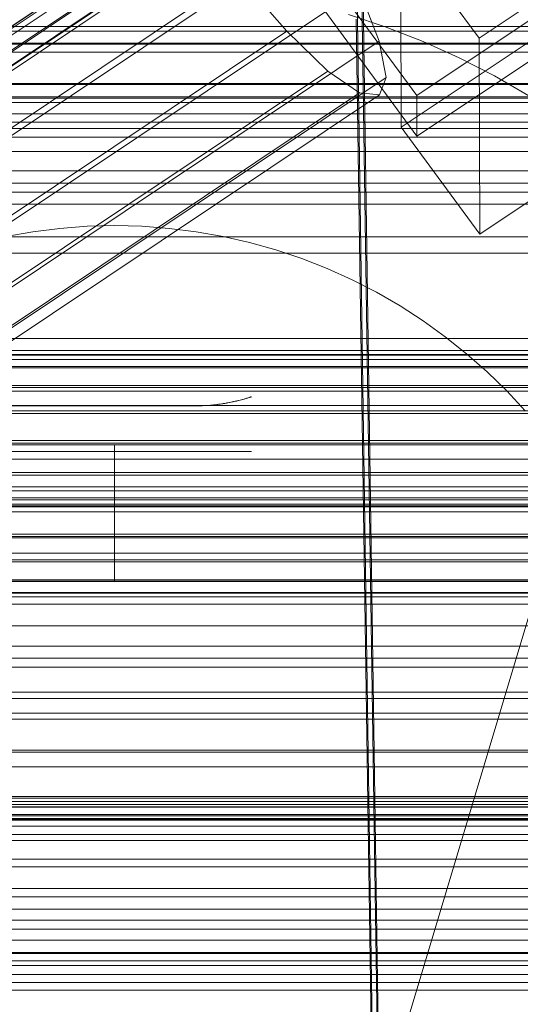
# Model space of a CAD drawing. Header units: millimetres. Extents: x -2233 to 61924, y -68080 to 6847.
# Tile 147 of 256: x 333 to 370, y -34791 to -34719. Entities that reach past the tile are written whole.
import ezdxf

# ---------------------------------------------------------------- set-up
doc = ezdxf.new("R2010")
doc.units = ezdxf.units.MM
for name, color, linetype, lineweight in [('COTAS_O', 1, 'Continuous', 0), ('COTAS_P', 1, 'Continuous', 0), ('frontal_briquetadora', 7, 'Continuous', 0), ('frontal_C01', 7, 'Continuous', 0), ('frontal_C02', 7, 'Continuous', 0), ('frontal_C03', 7, 'Continuous', 0), ('frontal_C05', 7, 'Continuous', 0), ('frontal_mezcladora', 7, 'Continuous', 0)]:
    doc.layers.add(name, color=color, linetype=linetype, lineweight=lineweight)
doc.dimstyles.new('R19_100', dxfattribs={"dimtxt": 250, "dimasz": 150, "dimexe": 150, "dimexo": 80, "dimgap": 100, "dimtad": 1, "dimtih": 1, "dimtoh": 1, "dimdsep": 46, "dimcen": 0.09, "dimadec": 0, "dimazin": 0, "dimtfac": 1, "dimtdec": 4, "dimtofl": 0, "dimtmove": 0, "dimatfit": 3, "dimfxl": 1, "dimtolj": 1, "dimtzin": 0, "dimarcsym": 0})

# ---------------------------------------------------------------- blocks, each defined once
blk = doc.blocks.new('DIM_R28_48')
at = {"layer": 'COTAS_P'}
for p, q in [((-1750, -34600), (-1600, -34555)), ((2600, -34600), (2450, -34555)), ((-1750, -35500), (-1750, -34600)), ((-1750, -34600), (2600, -34600)), ((-1750, -34600), (-1600, -34645)), ((2600, -34600), (2450, -34645)), ((2600, -35500), (2600, -34600))]:
    blk.add_line(p, q, dxfattribs=at)
blk.add_text('4350 P', height=250, dxfattribs=at).set_placement((425, -34500))
blk = doc.blocks.new('DIM_R28_50')
at = {"layer": 'COTAS_P'}
for p, q in [((1705.784, -34504.945), (1551.897, -34475.895)), ((-194.216, -34704.945), (1705.784, -34504.945)), ((1705.784, -34504.945), (1561.319, -34565.401)), ((1800, -35400), (1705.784, -34504.945)), ((-194.216, -34704.945), (-49.751, -34644.49)), ((-100, -35600), (-194.216, -34704.945)), ((-194.216, -34704.945), (-40.33, -34733.995))]:
    blk.add_line(p, q, dxfattribs=at)
blk.add_text('1910.5 P', height=250, rotation=6.00901, dxfattribs=at).set_placement((745.315, -34505.495))
blk = doc.blocks.new('DIM_R28_53')
at = {"layer": 'COTAS_P'}
for p, q in [((-150, -32300), (550, -32300)), ((550, -32300), (505, -32450)), ((550, -34900), (550, -32300)), ((550, -32300), (595, -32450)), ((550, -34900), (505, -34750)), ((550, -34900), (595, -34750)), ((-150, -34900), (550, -34900))]:
    blk.add_line(p, q, dxfattribs=at)
blk.add_text('2600 P', height=250, rotation=90, dxfattribs=at).set_placement((450, -33600))
blk = doc.blocks.new('DIM_R28_56')
at = {"layer": 'COTAS_O'}
for p, q in [((-650, -34200), (-500, -34155)), ((650, -34200), (500, -34155)), ((-650, -34900), (-650, -34200)), ((-650, -34200), (650, -34200)), ((-650, -34200), (-500, -34245)), ((650, -34200), (500, -34245)), ((650, -34900), (650, -34200))]:
    blk.add_line(p, q, dxfattribs=at)
blk.add_text('1300 O', height=250, dxfattribs=at).set_placement((0, -34100))
blk = doc.blocks.new('DIM_R28_61')
at = {"layer": 'COTAS_P'}
for p, q in [((-305, -34680), (395, -34680)), ((395, -34680), (350, -34830)), ((395, -36000), (395, -34680)), ((395, -34680), (440, -34830)), ((395, -36000), (350, -35850)), ((395, -36000), (440, -35850)), ((-305, -36000), (395, -36000))]:
    blk.add_line(p, q, dxfattribs=at)
blk.add_text('1320 P', height=250, rotation=90, dxfattribs=at).set_placement((295, -35340))

msp = doc.modelspace()

# ---------------------------------------------------------------- linework, layer by layer
at = {"layer": 'frontal_briquetadora'}
for p, q in [((210, -34736), (430, -34736)), ((320, -34736), (430, -34736)), ((210, -34750), (340, -34750)), ((320, -34750), (340, -34750)), ((340, -34760), (340, -34750)), ((-490, -34760), (490, -34760)), ((-490, -34760), (340, -34760)), ((320, -34760), (340, -34760)), ((320, -34760), (490, -34760))]:
    msp.add_line(p, q, dxfattribs=at)
at = {"layer": 'frontal_C01'}
for p, q in [((360.514, -34878.394), (357.646, -34683.283)), ((360.514, -34883.786), (357.646, -34688.676)), ((-440, -34743.121), (440, -34743.121)), ((-440, -34743.401), (440, -34743.401)), ((-440, -34743.453), (440, -34743.453)), ((-440, -34744.276), (440, -34744.276)), ((-440, -34744.377), (440, -34744.377)), ((-440, -34745.685), (440, -34745.685)), ((-440, -34745.828), (440, -34745.828)), ((-440, -34747.533), (440, -34747.533)), ((-440, -34747.708), (440, -34747.708)), ((440, -34749.694), (-440, -34749.694)), ((-440, -34749.888), (440, -34749.888)), ((-440, -34752.019), (440, -34752.019)), ((-440, -34752.221), (440, -34752.221)), ((-440, -34754.352), (440, -34754.352)), ((-440, -34754.547), (440, -34754.547)), ((-440, -34756.533), (440, -34756.533)), ((-440, -34756.707), (440, -34756.707)), ((-440, -34758.412), (440, -34758.412)), ((-440, -34758.555), (440, -34758.555)), ((-440, -34759.864), (440, -34759.864)), ((-440, -34759.964), (440, -34759.964)), ((-440, -34760.787), (440, -34760.787)), ((-440, -34760.839), (440, -34760.839)), ((-440, -34761.12), (440, -34761.12))]:
    msp.add_line(p, q, dxfattribs=at)
at = {"layer": 'frontal_C02'}
for p, q in [((362.071, -34724.495), (334.539, -34686.973)), ((334.551, -34689.953), (362.083, -34727.476)), ((150.672, -34841.184), (364.471, -34698.209)), ((148.798, -34842.273), (362.596, -34699.298)), ((151.191, -34842.534), (364.989, -34699.558)), ((149.865, -34843.304), (363.664, -34700.329)), ((150.683, -34843.866), (364.482, -34700.891)), ((151.196, -34843.922), (364.995, -34700.947)), ((151.369, -34843.468), (365.168, -34700.492)), ((168.21, -34829.943), (352.519, -34706.689)), ((160.982, -34834.142), (345.291, -34710.888)), ((171.232, -34835.259), (355.541, -34712.004)), ((360.939, -34726.807), (360.882, -34712.5)), ((366.618, -34720.317), (360.882, -34712.5)), ((378.086, -34712.648), (366.618, -34720.317)), ((360.514, -34906.365), (357.646, -34712.96)), ((164.752, -34839.023), (349.061, -34715.769)), ((349.061, -34715.769), (352.572, -34719.801)), ((173.554, -34839.982), (357.863, -34716.728)), ((359.326, -34720.537), (357.863, -34716.728)), ((373.539, -34716.826), (362.071, -34724.495)), ((360.514, -34912.326), (357.646, -34718.921)), ((168.263, -34843.056), (352.572, -34719.801)), ((352.572, -34719.801), (355.584, -34722.71)), ((372.408, -34719.137), (360.939, -34726.807)), ((362.083, -34727.476), (373.551, -34719.807)), ((175.016, -34843.792), (359.326, -34720.537)), ((359.83, -34723.173), (359.326, -34720.537)), ((366.618, -34720.317), (366.675, -34734.624)), ((171.275, -34845.965), (355.584, -34722.71)), ((355.584, -34722.71), (357.893, -34724.298)), ((175.521, -34846.427), (359.83, -34723.173)), ((359.341, -34724.456), (359.83, -34723.173)), ((173.584, -34847.553), (357.893, -34724.298)), ((175.032, -34847.71), (359.341, -34724.456)), ((357.893, -34724.298), (359.341, -34724.456)), ((362.071, -34724.495), (362.083, -34727.476)), ((360.939, -34726.807), (366.675, -34734.624)), ((366.675, -34734.624), (378.143, -34726.955)), ((430, -34772.309), (-430, -34772.309)), ((430, -34777.309), (-430, -34777.309))]:
    msp.add_line(p, q, dxfattribs=at)
at = {"layer": 'frontal_C03'}
for p, q in [((-1250, -34719.469), (1250, -34719.469)), ((1250, -34719.787), (-1250, -34719.787)), ((1250, -34720.669), (-1250, -34720.669)), ((-1250, -34720.737), (1250, -34720.737)), ((1250, -34721.322), (-1250, -34721.322)), ((1250, -34723.63), (-1250, -34723.63)), ((-1250, -34723.689), (1250, -34723.689)), ((-1250, -34724.585), (1250, -34724.585)), ((-1250, -34724.687), (1250, -34724.687)), ((1500, -34725.842), (-1500, -34725.842)), ((-1250, -34726.441), (1250, -34726.441)), ((-1250, -34726.905), (1250, -34726.905)), ((-1250, -34727.538), (1250, -34727.538)), ((1250, -34728.596), (-1250, -34728.596)), ((1250, -34730.904), (-1250, -34730.904)), ((1250, -34731.557), (-1250, -34731.557)), ((1250, -34732.439), (-1250, -34732.439)), ((-1500, -34734.825), (1500, -34734.825)), ((1250, -34742.245), (-1250, -34742.245)), ((1250, -34743.126), (-1250, -34743.126)), ((1250, -34743.78), (-1250, -34743.78)), ((1250, -34746.087), (-1250, -34746.087)), ((-1250, -34747.145), (1250, -34747.145)), ((1250, -34749.997), (-1250, -34749.997)), ((1250, -34751.054), (-1250, -34751.054)), ((-1250, -34753.07), (1250, -34753.07)), ((1250, -34753.361), (-1250, -34753.361)), ((-1250, -34753.868), (1250, -34753.868)), ((1250, -34754.015), (-1250, -34754.015)), ((-1250, -34754.452), (1250, -34754.452)), ((1250, -34754.896), (-1250, -34754.896)), ((-1250, -34756.79), (1250, -34756.79)), ((-1250, -34757.92), (1250, -34757.92)), ((-1250, -34761.639), (1250, -34761.639)), ((-1250, -34763.236), (1250, -34763.236)), ((1250, -34764.703), (-1250, -34764.703)), ((1250, -34765.584), (-1250, -34765.584)), ((1250, -34766.237), (-1250, -34766.237)), ((-1250, -34768.083), (1250, -34768.083)), ((1250, -34768.545), (-1250, -34768.545)), ((-1250, -34769.602), (1250, -34769.602)), ((-1250, -34770.038), (1250, -34770.038)), ((1250, -34772.454), (-1250, -34772.454)), ((1250, -34773.512), (-1250, -34773.512)), ((-1250, -34775.683), (1250, -34775.683)), ((1250, -34775.819), (-1250, -34775.819)), ((-1268, -34776.056), (1268, -34776.056)), ((-1268, -34776.28), (1268, -34776.28)), ((-1268, -34776.445), (1268, -34776.445)), ((1250, -34776.473), (-1250, -34776.473)), ((-1268, -34777.102), (1268, -34777.102)), ((1250, -34777.354), (-1250, -34777.354)), ((-1268, -34777.42), (1268, -34777.42)), ((1250, -34777.864), (-1250, -34777.864)), ((-1268, -34778.466), (1268, -34778.466)), ((-1268, -34778.915), (1268, -34778.915)), ((-1268, -34780.278), (1268, -34780.278)), ((-1268, -34780.828), (1268, -34780.828)), ((-1268, -34782.416), (1268, -34782.416)), ((1268, -34783.029), (-1268, -34783.029)), ((-1250, -34783.921), (1250, -34783.921)), ((-1268, -34784.733), (1268, -34784.733)), ((-1268, -34785.368), (1268, -34785.368)), ((-1250, -34786.18), (1250, -34786.18)), ((-1268, -34787.072), (1268, -34787.072)), ((1250, -34787.16), (-1250, -34787.16)), ((-1268, -34787.685), (1268, -34787.685)), ((1250, -34788.042), (-1250, -34788.042)), ((1250, -34788.695), (-1250, -34788.695)), ((-1268, -34789.273), (1268, -34789.273)), ((-1268, -34789.823), (1268, -34789.823))]:
    msp.add_line(p, q, dxfattribs=at)
at = {"layer": 'frontal_C05'}
for p, q in [((357.096, -34718.577), (359.837, -34719.498)), ((359.837, -34719.498), (362.529, -34720.554)), ((362.529, -34720.554), (365.165, -34721.744)), ((365.165, -34721.744), (367.739, -34723.063)), ((367.739, -34723.063), (370.243, -34724.509)), ((336.017, -34734.199), (334.038, -34734.447)), ((338.006, -34734.05), (336.017, -34734.199)), ((340, -34734), (338.006, -34734.05)), ((340, -34734), (341.994, -34734.05)), ((343.983, -34734.199), (341.994, -34734.05)), ((345.962, -34734.447), (343.983, -34734.199)), ((334.038, -34734.447), (332.074, -34734.793)), ((347.926, -34734.793), (345.962, -34734.447)), ((349.87, -34735.237), (347.926, -34734.793)), ((351.79, -34735.777), (349.87, -34735.237)), ((353.681, -34736.412), (351.79, -34735.777)), ((355.537, -34737.141), (353.681, -34736.412)), ((357.355, -34737.961), (355.537, -34737.141)), ((359.13, -34738.871), (357.355, -34737.961)), ((360.857, -34739.868), (359.13, -34738.871)), ((362.533, -34740.95), (360.857, -34739.868)), ((364.152, -34742.115), (362.533, -34740.95)), ((365.712, -34743.358), (364.152, -34742.115)), ((367.207, -34744.678), (365.712, -34743.358)), ((368.635, -34746.071), (367.207, -34744.678)), ((369.991, -34747.533), (368.635, -34746.071)), ((346, -34747.157), (314, -34747.157)), ((346, -34747.157), (346.176, -34747.156)), ((346, -34747.157), (346.074, -34747.157)), ((346.148, -34747.156), (346.074, -34747.157)), ((346.272, -34747.154), (346.148, -34747.156)), ((346.176, -34747.156), (346.352, -34747.152)), ((346.395, -34747.151), (346.272, -34747.154)), ((346.352, -34747.152), (346.527, -34747.146)), ((346.518, -34747.146), (346.395, -34747.151)), ((346.64, -34747.14), (346.518, -34747.146)), ((346.527, -34747.146), (346.702, -34747.137)), ((346.762, -34747.133), (346.64, -34747.14)), ((346.702, -34747.137), (346.875, -34747.125)), ((346.884, -34747.124), (346.762, -34747.133)), ((346.875, -34747.125), (347.048, -34747.111)), ((347.005, -34747.115), (346.884, -34747.124)), ((347.125, -34747.104), (347.005, -34747.115)), ((347.048, -34747.111), (347.219, -34747.095)), ((347.245, -34747.092), (347.125, -34747.104)), ((347.219, -34747.095), (347.389, -34747.076)), ((347.364, -34747.079), (347.245, -34747.092)), ((347.482, -34747.065), (347.364, -34747.079)), ((347.389, -34747.076), (347.557, -34747.055)), ((347.6, -34747.05), (347.482, -34747.065)), ((347.557, -34747.055), (347.723, -34747.033)), ((347.716, -34747.034), (347.6, -34747.05)), ((347.831, -34747.017), (347.716, -34747.034)), ((347.723, -34747.033), (347.887, -34747.008)), ((347.945, -34746.999), (347.831, -34747.017)), ((347.887, -34747.008), (348.048, -34746.981)), ((348.058, -34746.98), (347.945, -34746.999)), ((348.048, -34746.981), (348.207, -34746.953)), ((348.169, -34746.96), (348.058, -34746.98)), ((348.279, -34746.94), (348.169, -34746.96)), ((348.207, -34746.953), (348.362, -34746.924)), ((348.387, -34746.919), (348.279, -34746.94)), ((348.362, -34746.924), (348.514, -34746.893)), ((348.493, -34746.898), (348.387, -34746.919)), ((348.597, -34746.876), (348.493, -34746.898)), ((348.514, -34746.893), (348.661, -34746.862)), ((348.7, -34746.853), (348.597, -34746.876)), ((348.661, -34746.862), (348.805, -34746.83)), ((348.8, -34746.831), (348.7, -34746.853)), ((348.898, -34746.808), (348.8, -34746.831)), ((348.805, -34746.83), (348.944, -34746.797)), ((348.994, -34746.785), (348.898, -34746.808)), ((348.944, -34746.797), (349.064, -34746.767)), ((349.088, -34746.761), (348.994, -34746.785)), ((349.064, -34746.767), (349.169, -34746.741)), ((349.179, -34746.738), (349.088, -34746.761)), ((349.169, -34746.741), (349.271, -34746.714)), ((349.268, -34746.715), (349.179, -34746.738)), ((349.352, -34746.692), (349.268, -34746.715)), ((349.271, -34746.714), (349.368, -34746.688)), ((349.434, -34746.67), (349.352, -34746.692)), ((349.368, -34746.688), (349.46, -34746.662)), ((349.511, -34746.648), (349.434, -34746.67)), ((349.46, -34746.662), (349.547, -34746.638)), ((349.583, -34746.627), (349.511, -34746.648)), ((349.547, -34746.638), (349.627, -34746.614)), ((349.651, -34746.607), (349.583, -34746.627)), ((349.627, -34746.614), (349.701, -34746.592)), ((349.714, -34746.589), (349.651, -34746.607)), ((349.701, -34746.592), (349.768, -34746.572)), ((349.771, -34746.571), (349.714, -34746.589)), ((349.768, -34746.572), (349.828, -34746.554)), ((349.822, -34746.556), (349.771, -34746.571)), ((349.868, -34746.542), (349.822, -34746.556)), ((349.828, -34746.554), (349.879, -34746.538)), ((349.907, -34746.529), (349.868, -34746.542)), ((349.879, -34746.538), (349.918, -34746.526)), ((349.94, -34746.519), (349.907, -34746.529)), ((349.918, -34746.526), (349.947, -34746.517)), ((349.966, -34746.511), (349.94, -34746.519)), ((349.947, -34746.517), (349.97, -34746.51)), ((349.985, -34746.505), (349.966, -34746.511)), ((349.97, -34746.51), (349.986, -34746.504)), ((349.996, -34746.501), (349.985, -34746.505)), ((349.986, -34746.504), (349.996, -34746.501)), ((314, -34750.5), (346, -34750.5)), ((346, -34750.5), (346.196, -34750.5)), ((346.196, -34750.5), (346.392, -34750.5)), ((346.392, -34750.5), (346.587, -34750.5)), ((346.587, -34750.5), (346.78, -34750.5)), ((346.78, -34750.5), (346.972, -34750.5)), ((346.972, -34750.5), (347.161, -34750.5)), ((347.161, -34750.5), (347.348, -34750.5)), ((347.348, -34750.5), (347.531, -34750.5)), ((347.531, -34750.5), (347.71, -34750.5)), ((347.71, -34750.5), (347.886, -34750.5)), ((347.886, -34750.5), (348.056, -34750.5)), ((348.056, -34750.5), (348.222, -34750.5)), ((348.222, -34750.5), (348.383, -34750.5)), ((348.383, -34750.5), (348.538, -34750.5)), ((348.538, -34750.5), (348.686, -34750.5)), ((348.686, -34750.5), (348.828, -34750.5)), ((348.828, -34750.5), (348.964, -34750.5)), ((348.964, -34750.5), (349.092, -34750.5)), ((349.092, -34750.5), (349.213, -34750.5)), ((349.213, -34750.5), (349.326, -34750.5)), ((349.326, -34750.5), (349.431, -34750.5)), ((349.431, -34750.5), (349.528, -34750.5)), ((349.528, -34750.5), (349.616, -34750.5)), ((349.616, -34750.5), (349.696, -34750.5)), ((349.696, -34750.5), (349.766, -34750.5)), ((349.766, -34750.5), (349.828, -34750.5)), ((349.828, -34750.5), (349.88, -34750.5)), ((349.88, -34750.5), (349.923, -34750.5)), ((349.923, -34750.5), (349.957, -34750.5)), ((349.957, -34750.5), (349.981, -34750.5)), ((349.981, -34750.5), (349.995, -34750.5)), ((300, -34777), (380, -34777))]:
    msp.add_line(p, q, dxfattribs=at)
at = {"layer": 'frontal_mezcladora'}
for p, q in [((-625, -34725), (625, -34725)), ((-625, -34730), (625, -34730)), ((150, -34730), (625, -34730)), ((-600, -34760), (600, -34760))]:
    msp.add_line(p, q, dxfattribs=at)

# ---------------------------------------------------------------- dimensions: what is measured, and where the dimension line sits
at = {"layer": 'COTAS_O'}
dim = msp.add_aligned_dim(p1=(-650, -34900), p2=(650, -34900), distance=700, text='<> O', dimstyle='R19_100', dxfattribs=at)
dim.commit()
dim.dimension.update_dxf_attribs({"geometry": 'DIM_R28_56', "text_midpoint": (0, -34200)})
at = {"layer": 'COTAS_P'}
for p1, p2, distance, picture, middle in [((-150, -34900), (-150, -32300), -700, 'DIM_R28_53', (550, -33600)), ((-100, -35600), (1800, -35400), 900, 'DIM_R28_50', (755.784, -34604.945)), ((-1750, -35500), (2600, -35500), 900, 'DIM_R28_48', (425, -34600)), ((-305, -36000), (-305, -34680), -700, 'DIM_R28_61', (395, -35340))]:
    dim = msp.add_aligned_dim(p1=p1, p2=p2, distance=distance, text='<> P', dimstyle='R19_100', dxfattribs=at)
    dim.commit()
    dim.dimension.update_dxf_attribs({"geometry": picture, "text_midpoint": middle})

doc.saveas('drawing.dxf')
